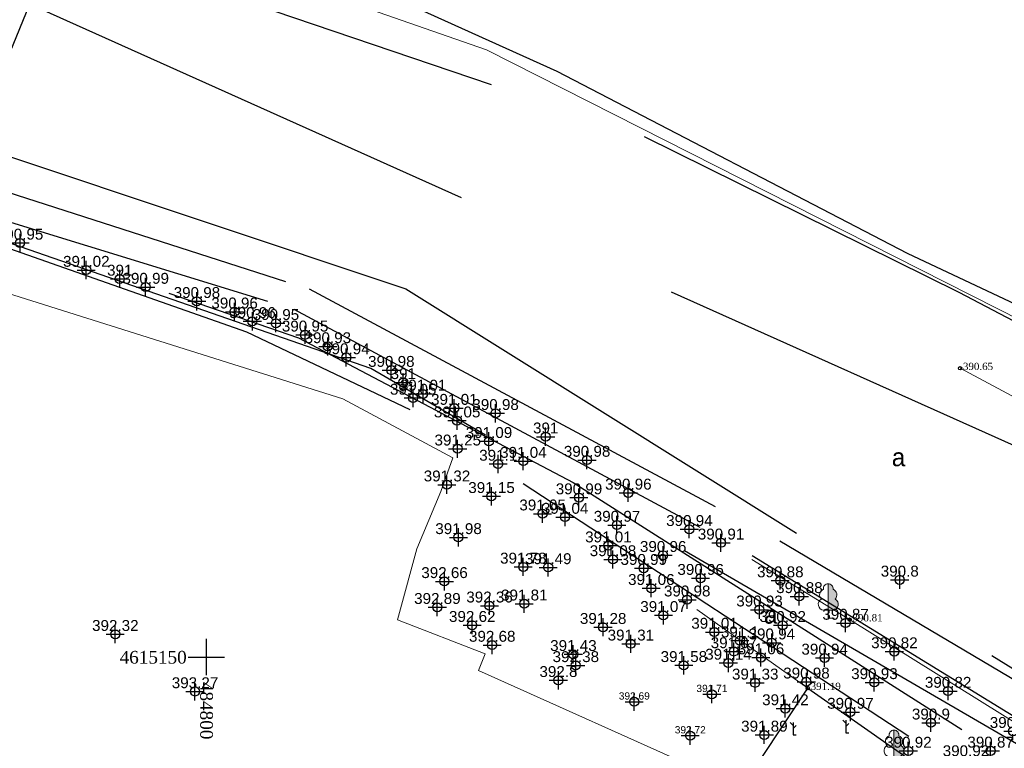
# Model space of a CAD drawing. Header units: metres. Extents: x 484503 to 485015, y 4614871 to 4615264.
# Tile 10 of 17: x 484790 to 484844, y 4615145 to 4615185. Entities that reach past the tile are written whole.
import ezdxf
from ezdxf.enums import TextEntityAlignment as Align

# ---------------------------------------------------------------- set-up
doc = ezdxf.new("R2010")
doc.units = ezdxf.units.M
doc.header["$PDMODE"] = 34
doc.header["$PDSIZE"] = 0.5
doc.linetypes.add('DASHED2', pattern=[0.375, 0.25, -0.125])
doc.linetypes.add('HIDDEN', pattern=[9.525, 6.35, -3.175])
doc.layers.get('0').update_dxf_attribs({"lineweight": 15})
doc.layers.add('anno', color=7, linetype='Continuous', true_color=0xb840db)
for name, color, linetype in [('COGO_LABELS', 7, 'Continuous'), ('koordinatta_bade', 251, 'DASHED2'), ('nergi', 7, 'Continuous'), ('POINT', 7, 'Continuous'), ('xe_fotlovani', 7, 'Continuous')]:
    doc.layers.add(name, color=color, linetype=linetype)
for name, color, linetype, lineweight in [('gza_asfaltis', 7, 'Continuous', 15), ('Robe_qvis', 7, 'Continuous', 15), ('Robe_xis', 7, 'Continuous', 15), ('text', 7, 'Continuous', 15)]:
    doc.layers.add(name, color=color, linetype=linetype, lineweight=lineweight)
doc.layers.add('RegParcels', color=7, linetype='Continuous', lineweight=9, true_color=0xe0c5fc)
doc.layers.add('Z01_Khazovani_Nageboba', color=7, linetype='Continuous', lineweight=30, true_color=0x00a18b)
doc.styles.add('Arial', font='arial.ttf')
doc.styles.add('kolkheti mtavr', font='txt', dxfattribs={"height": 1})
doc.styles.get("Standard").update_dxf_attribs({"font": 'times.ttf'})
doc.linetypes.add('atp_475_1', pattern='A,2.5,[130,ltypeshp.shx,S=0.4,R=0,X=0,Y=0.4],2.5', length=5)

# ---------------------------------------------------------------- blocks, each defined once
blk = doc.blocks.new('bade')
at = {"layer": 'koordinatta_bade', "linetype": 'ByBlock'}
for p, q in [((0, -1), (0, 1)), ((-1, 0), (1, 0))]:
    blk.add_line(p, q, dxfattribs=at)
blk = doc.blocks.new('Дерево широколиственное')
at = {"lineweight": 13}
blk.add_hatch(color=96, dxfattribs=at).paths.add_polyline_path([(0.247, 1.469, 0.44906), (0, 1.75), (0, 0.4), (0.238, 0.4, 0.73339), (0.349, 0.973, 0.545245)])
at = {"color": 96, "lineweight": 13}
for p, q in [((0, 0), (0, 1.75)), ((-0.238, 0.4), (0.238, 0.4)), ((0, 0), (0, 0.4)), ((0, 0), (0.3, 0))]:
    blk.add_line(p, q, dxfattribs=at)
at = {"color": 96, "linetype": 'ByBlock', "lineweight": 13}
for centre, radius, start, end in [((0.001, 1.499), 0.251, 90.2911, 187.0229), ((-0.001, 1.499), 0.251, 352.9771, 89.7089), ((-0.138, 1.188), 0.301, 111.2452, 225.6501), ((0.138, 1.188), 0.301, 314.3499, 68.7548), ((-0.203, 0.704), 0.306, 118.4195, 263.4433), ((0.203, 0.704), 0.306, 276.5567, 61.5805)]:
    blk.add_arc(centre, radius, start, end, dxfattribs=at)
blk = doc.blocks.new('*U71')
at = {"color": 112}
for points in [[(0, 0.95), (-0.3, 1.25)], [(0, 1.25), (0, 0), (0.3, 0)], [(0, 0.625), (0.3, 0.925)]]:
    blk.add_lwpolyline(points, dxfattribs=at)
blk = doc.blocks.new('*U75')
at = {"color": 0, "linetype": 'ByBlock', "lineweight": -2, "ltscale": 0.5, "transparency": 16777216}
blk.add_line((0, 0), (0, 0), dxfattribs=at)
blk.add_circle((0, 0), 0.5, dxfattribs=at)
blk = doc.blocks.new('*U77')
at = {"color": 0, "linetype": 'ByBlock', "lineweight": -2, "ltscale": 0.5, "transparency": 16777216}
blk.add_line((0, 0), (0, 0), dxfattribs=at)
blk.add_circle((0, 0), 0.5, dxfattribs=at)

msp = doc.modelspace()

# ---------------------------------------------------------------- linework, layer by layer
at = {"layer": 'gza_asfaltis', "ltscale": 0.5, "flags": 128}
for points in [[(484841.543, 4615165.922), (484863.774, 4615154.022), (484898.6, 4615135.27)], [(484830.07, 4615155.379), (484835.453, 4615152.067), (484847.392, 4615144.632), (484850.456, 4615142.75), (484859.454, 4615137.044), (484858.936, 4615136.244), (484860.188, 4615135.445), (484860.672, 4615136.305), (484870.533, 4615130.146), (484875.556, 4615127.19), (484879.1, 4615124.681), (484878.677, 4615121.492)]]:
    msp.add_lwpolyline(points, dxfattribs=at)
at = {"layer": 'gza_asfaltis', "ltscale": 0.5, "elevation": 391.19, "flags": 128}
msp.add_lwpolyline([(484833.147, 4615148.288), (484827.027, 4615152.625)], dxfattribs=at)
at = {"layer": 'POINT', "color": 7}
for p in [(484789.721, 4615172.83, 390.947), (484793.372, 4615171.333, 391.015), (484795.218, 4615170.845, 391.001), (484796.647, 4615170.397, 390.994), (484799.469, 4615169.612, 390.98), (484801.546, 4615169.035, 390.957), (484802.532, 4615168.507, 390.958), (484803.825, 4615168.401, 390.951), (484805.433, 4615167.764, 390.946), (484806.686, 4615167.122, 390.931), (484807.708, 4615166.514, 390.939), (484810.185, 4615165.817, 390.981), (484810.847, 4615165.144, 391.004), (484811.939, 4615164.507, 391.014), (484811.391, 4615164.283, 391.048), (484813.659, 4615163.724, 391.006), (484815.934, 4615163.439, 390.982), (484813.813, 4615163.032, 391.047), (484815.569, 4615161.896, 391.09), (484818.698, 4615162.148, 391.001), (484813.847, 4615161.483, 391.249), (484817.465, 4615160.803, 391.045), (484820.977, 4615160.861, 390.976), (484816.079, 4615160.644, 391.097), (484813.254, 4615159.503, 391.325), (484815.709, 4615158.863, 391.146), (484820.531, 4615158.793, 390.991), (484823.252, 4615159.052, 390.958), (484818.525, 4615157.904, 391.048), (484819.766, 4615157.72, 391.045), (484822.626, 4615157.28, 390.969), (484826.617, 4615157.046, 390.936), (484813.891, 4615156.599, 391.981), (484822.152, 4615156.142, 391.011), (484828.361, 4615156.3, 390.908), (484822.404, 4615155.382, 391.084), (484825.171, 4615155.616, 390.964), (484817.463, 4615154.973, 391.775), (484818.837, 4615154.943, 391.492), (484824.101, 4615154.902, 390.994), (484827.237, 4615154.35, 390.965), (484831.63, 4615154.218, 390.879), (484838.215, 4615154.257, 390.797), (484813.119, 4615154.175, 392.657), (484824.519, 4615153.795, 391.059), (484826.496, 4615153.162, 390.984), (484832.68, 4615153.347, 390.876), (484812.725, 4615152.749, 392.887), (484815.6, 4615152.829, 392.355), (484817.516, 4615152.94, 391.81), (484830.482, 4615152.61, 390.932), (484825.19, 4615152.304, 391.069), (484814.646, 4615151.759, 392.624), (484821.862, 4615151.648, 391.285), (484831.759, 4615151.755, 390.918), (484835.227, 4615151.878, 390.867), (484794.971, 4615151.261, 392.32), (484828.001, 4615151.383, 391.007), (484815.748, 4615150.665, 392.681), (484823.39, 4615150.733, 391.314), (484829.403, 4615150.908, 391.101), (484831.16, 4615150.794, 390.942), (484820.223, 4615150.154, 391.433), (484829.073, 4615150.31, 391.071), (484830.564, 4615149.976, 391.056), (484834.073, 4615149.956, 390.938), (484837.917, 4615150.308, 390.819), (484820.355, 4615149.543, 392.385), (484826.312, 4615149.547, 391.585), (484828.77, 4615149.676, 391.142), (484819.4, 4615148.721, 392.798), (484830.246, 4615148.582, 391.326), (484833.07, 4615148.639, 390.98), (484836.816, 4615148.606, 390.928), (484799.364, 4615148.105, 393.27), (484827.858, 4615147.953, 391.712), (484840.879, 4615148.128, 390.824), (484823.579, 4615147.537, 392.689), (484831.909, 4615147.167, 391.42), (484835.494, 4615146.972, 390.968), (484839.932, 4615146.379, 390.896), (484826.666, 4615145.672, 392.725), (484830.75, 4615145.71, 391.892), (484844.457, 4615145.914, 390.784), (484838.69, 4615144.825, 390.923), (484843.222, 4615144.833, 390.87)]:
    msp.add_point(p, dxfattribs=at)
at = {"layer": 'RegParcels', "color": 3}
msp.add_lwpolyline([(484910.765, 4615132.224), (484890.496, 4615144.244), (484853.41, 4615164.229), (484815.442, 4615183.463), (484724.598, 4615215.08), (484724.059, 4615215.619), (484726.796, 4615223.273), (484727.84, 4615223.248), (484760.777, 4615213.655), (484762.555, 4615213.064), (484808.855, 4615199.605), (484844.22, 4615188.481), (484859.93, 4615182.27), (484872.678, 4615176.85), (484888.899, 4615167.981), (484890.454, 4615167.077), (484919.315, 4615150.804)], dxfattribs=at)
msp.add_lwpolyline([(484827.69, 4615143.565), (484818.855, 4615129.465), (484809.4, 4615133.555), (484804.652, 4615135.326), (484798.312, 4615137.691), (484798.03, 4615137.796), (484798.03, 4615137.795), (484783.93, 4615143.055), (484783.375, 4615141.795), (484778.58, 4615143.645), (484789.035, 4615170.065), (484807.51, 4615164.23), (484813.59, 4615160.99), (484812.92, 4615159.13), (484811.6, 4615155.975), (484810.636, 4615152.45), (484810.525, 4615152.045), (484815.37, 4615150.185), (484815.005, 4615149.255)], close=True, dxfattribs=at)
at = {"layer": 'Robe_xis', "linetype": 'atp_475_1', "lineweight": 25, "ltscale": 0.4}
msp.add_lwpolyline([(484830.545, 4615144.349), (484833.147, 4615148.288), (484840.636, 4615143.043), (484848.472, 4615137.474), (484857.262, 4615131.442), (484863.479, 4615126.817), (484873.459, 4615120.175), (484873.237, 4615119.725), (484876.121, 4615117.78)], dxfattribs=at)
at = {"layer": 'Z01_Khazovani_Nageboba', "color": 5, "linetype": 'HIDDEN', "lineweight": -2, "ltscale": 4}
for points in [[(484583.669, 4615243.94), (484603.783, 4615241.103), (484613.655, 4615239.521), (484731.051, 4615212.304), (484740.607, 4615209.39), (484752.975, 4615205.729), (484762.525, 4615202.768), (484810.225, 4615186.4), (484819.309, 4615182.29), (484838.627, 4615172.268), (484847.668, 4615168.004), (484932.053, 4615122.924), (484939.764, 4615116.84), (484954.896, 4615098.415), (484985.829, 4615058.129)], [(484580.813, 4615238.325), (484648.786, 4615228.993), (484790.854, 4615185.727), (484847.036, 4615160.542), (484904.922, 4615122.522)], [(484968.812, 4615032.287), (484944.789, 4615066.217), (484926.332, 4615087.514), (484905.184, 4615103.096), (484879.652, 4615119.209), (484870.582, 4615124.752), (484811.229, 4615163.631), (484802.226, 4615167.909), (484714.614, 4615198.68), (484640.011, 4615213.974), (484630.183, 4615214.294), (484625.566, 4615213.094), (484615.67, 4615213.23), (484572.554, 4615222.087)], [(484572.065, 4615221.124), (484628.555, 4615209.57), (484641.577, 4615216.133), (484655.507, 4615214.178), (484680.066, 4615210.579), (484691.022, 4615207.674), (484725.868, 4615194.83), (484805.075, 4615167.604), (484820.207, 4615159.627), (484888.633, 4615116.129), (484935.742, 4615082.865), (484969.52, 4615033.362)], [(484786.92, 4615177.843), (484803.179, 4615217.559)], [(484786.92, 4615177.843), (484803.179, 4615217.559)], [(484723.028, 4615213.214), (484762.035, 4615198.918), (484791.648, 4615189.728), (484824.12, 4615178.7), (484841.479, 4615170.122), (484861.902, 4615159.298), (484890.085, 4615140.918), (484933.79, 4615112.939)], [(484719.293, 4615199.266), (484752.234, 4615188.947), (484780.174, 4615178.469), (484805.653, 4615170.294), (484831.609, 4615156.403), (484855.342, 4615142.354), (484878.837, 4615125.447), (484905.507, 4615110.683), (484927.891, 4615093.935), (484941.702, 4615076.314)], [(484787.879, 4615178.006), (484810.989, 4615170.302), (484880.966, 4615126.519), (484881.025, 4615126.479)], [(484779.075, 4615177.075), (484804.817, 4615169.178), (484830.086, 4615155.596), (484854.249, 4615140.751), (484877.939, 4615125.748), (484928.003, 4615092.582)], [(484855.971, 4615087.067), (484881.249, 4615123.934), (484809.065, 4615165.906), (484787.34, 4615173.456), (484784.3, 4615171.832)]]:
    msp.add_lwpolyline(points, dxfattribs=at)

# ---------------------------------------------------------------- block references
at = {"layer": 'nergi', "color": 0, "linetype": 'ByBlock', "lineweight": -2, "xscale": 0.5499646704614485, "yscale": 0.5499646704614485, "zscale": 0.5499646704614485}
for p in [(484832.346, 4615145.714, 391.334), (484835.249, 4615145.829, 391.334)]:
    msp.add_blockref('*U71', p, dxfattribs=at)
at = {"layer": 'POINT', "xscale": 0.1875, "yscale": 0.1875, "zscale": 0.1875}
for name, p in [('*U77', (484841.543, 4615165.922, 390.809)), ('*U75', (484835.453, 4615152.067, 390.809)), ('*U75', (484833.147, 4615148.288, 391.19))]:
    msp.add_blockref(name, p, dxfattribs=at)
at = {"layer": 'Robe_qvis'}
msp.add_blockref('bade', (484800, 4615150), dxfattribs=at)
msp.add_blockref('bade', (484800, 4615150), dxfattribs=at)
at = {"layer": 'xe_fotlovani', "xscale": 1.084356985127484, "yscale": 1.084356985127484, "zscale": 1.084356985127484}
for p in [(484834.276, 4615152.144), (484837.9, 4615144.072, 391.437)]:
    msp.add_blockref('Дерево широколиственное', p, dxfattribs=at)

# ---------------------------------------------------------------- texts
at = {"layer": 'anno', "color": 7, "style": 'Arial'}
for s, height, p in [('390.95', 0.6, (484789.726, 4615172.831)), ('391.02', 0.6, (484793.377, 4615171.334)), ('391', 0.6, (484795.221, 4615170.846)), ('390.99', 0.6, (484796.652, 4615170.398)), ('390.98', 0.6, (484799.474, 4615169.613)), ('390.96', 0.6, (484801.551, 4615169.036)), ('390.96', 0.6, (484802.537, 4615168.508)), ('390.95', 0.6, (484803.83, 4615168.402)), ('390.95', 0.6, (484805.438, 4615167.765)), ('390.93', 0.6, (484806.691, 4615167.123)), ('390.94', 0.6, (484807.713, 4615166.515)), ('390.98', 0.6, (484810.19, 4615165.818)), ('391', 0.6, (484810.85, 4615165.145)), ('391.05', 0.6, (484811.396, 4615164.284)), ('391.01', 0.6, (484811.944, 4615164.508)), ('391.01', 0.6, (484813.664, 4615163.725)), ('390.98', 0.6, (484815.939, 4615163.44)), ('391.05', 0.6, (484813.818, 4615163.033)), ('391', 0.6, (484818.701, 4615162.149)), ('391.25', 0.6, (484813.852, 4615161.484)), ('391.09', 0.6, (484815.574, 4615161.897)), ('391.1', 0.6, (484816.083, 4615160.645)), ('391.04', 0.6, (484817.47, 4615160.804)), ('390.98', 0.6, (484820.982, 4615160.862)), ('391.32', 0.6, (484813.259, 4615159.504)), ('391.15', 0.6, (484815.714, 4615158.864)), ('390.99', 0.6, (484820.536, 4615158.794)), ('390.96', 0.6, (484823.257, 4615159.053)), ('391.05', 0.6, (484818.53, 4615157.905)), ('391.04', 0.6, (484819.771, 4615157.721)), ('390.97', 0.6, (484822.631, 4615157.281)), ('391.98', 0.6, (484813.896, 4615156.6)), ('390.94', 0.6, (484826.622, 4615157.047)), ('391.01', 0.6, (484822.157, 4615156.143)), ('390.91', 0.6, (484828.366, 4615156.301)), ('390.96', 0.6, (484825.176, 4615155.617)), ('391.78', 0.6, (484817.468, 4615154.974)), ('391.08', 0.6, (484822.409, 4615155.383)), ('391.49', 0.6, (484818.842, 4615154.944)), ('390.99', 0.6, (484824.106, 4615154.903)), ('392.66', 0.6, (484813.124, 4615154.176)), ('390.96', 0.6, (484827.242, 4615154.351)), ('390.88', 0.6, (484831.635, 4615154.219)), ('390.8', 0.6, (484838.219, 4615154.258)), ('391.06', 0.6, (484824.524, 4615153.796)), ('390.88', 0.6, (484832.685, 4615153.348)), ('392.36', 0.6, (484815.605, 4615152.83)), ('391.81', 0.6, (484817.521, 4615152.941)), ('390.98', 0.6, (484826.501, 4615153.163)), ('392.89', 0.6, (484812.73, 4615152.75)), ('391.07', 0.6, (484825.195, 4615152.305)), ('390.93', 0.6, (484830.487, 4615152.611)), ('392.62', 0.6, (484814.651, 4615151.76)), ('390.92', 0.6, (484831.764, 4615151.756)), ('390.87', 0.6, (484835.232, 4615151.879)), ('392.32', 0.6, (484794.976, 4615151.262)), ('391.28', 0.6, (484821.867, 4615151.649)), ('391.01', 0.6, (484828.006, 4615151.384)), ('392.68', 0.6, (484815.753, 4615150.666)), ('391.31', 0.6, (484823.395, 4615150.734)), ('391.1', 0.6, (484829.407, 4615150.909)), ('390.94', 0.6, (484831.165, 4615150.795)), ('391.43', 0.6, (484820.228, 4615150.155)), ('391.07', 0.6, (484829.078, 4615150.311)), ('390.82', 0.6, (484837.922, 4615150.309)), ('392.38', 0.6, (484820.36, 4615149.544)), ('391.58', 0.6, (484826.317, 4615149.548)), ('391.14', 0.6, (484828.775, 4615149.677)), ('391.06', 0.6, (484830.569, 4615149.977)), ('390.94', 0.6, (484834.078, 4615149.957)), ('392.8', 0.6, (484819.404, 4615148.722)), ('391.33', 0.6, (484830.251, 4615148.583)), ('390.98', 0.6, (484833.075, 4615148.64)), ('390.93', 0.6, (484836.821, 4615148.607)), ('393.27', 0.6, (484799.369, 4615148.106)), ('390.82', 0.6, (484840.884, 4615148.129)), ('391.71', 0.4, (484827.863, 4615147.954)), ('392.69', 0.4, (484823.584, 4615147.538)), ('391.42', 0.6, (484831.914, 4615147.168)), ('390.97', 0.6, (484835.499, 4615146.973)), ('390.9', 0.6, (484839.936, 4615146.38)), ('390.78', 0.6, (484844.462, 4615145.915)), ('392.72', 0.4, (484826.671, 4615145.673)), ('391.89', 0.6, (484830.755, 4615145.711)), ('390.92', 0.6, (484838.695, 4615144.826)), ('390.87', 0.6, (484843.227, 4615144.834)), ('390.92', 0.6, (484841.868, 4615144.356))]:
    msp.add_text(s, height=height, dxfattribs=at).set_placement(p, align=Align.BOTTOM_CENTER)
at = {"layer": 'COGO_LABELS', "color": 251, "insert": (484795.211, 4615149.986), "char_height": 0.7, "attachment_point": 4}
msp.add_mtext('4615150', dxfattribs=at)
at = {"layer": 'COGO_LABELS', "color": 251, "insert": (484800, 4615148.634), "char_height": 0.7, "attachment_point": 4, "rotation": 270}
msp.add_mtext('484800', dxfattribs=at)
at = {"layer": 'POINT', "linetype": 'ByBlock', "char_height": 0.4, "attachment_point": 4}
for s, insert in [('{\\fTimes New Roman|b0|i0|c0|p58;390.65}', (484841.701, 4615166.019, 390.809)), ('{\\fTimes New Roman|b0|i0|c0|p58;390.81}', (484835.611, 4615152.164, 390.809)), ('{\\fTimes New Roman|b0|i0|c0|p58;391.19}', (484833.305, 4615148.385, 391.19))]:
    msp.add_mtext(s, dxfattribs=dict(at, insert=insert))
at = {"layer": 'text', "ltscale": 0.5, "char_height": 1, "attachment_point": 1, "style": 'kolkheti mtavr'}
for insert in [(484837.78, 4615161.519), (484830.733, 4615152.843)]:
    msp.add_mtext_dynamic_manual_height_columns('a', width=9.49007, gutter_width=5, heights=[0], dxfattribs=dict(at, insert=insert))

doc.saveas('drawing.dxf')
